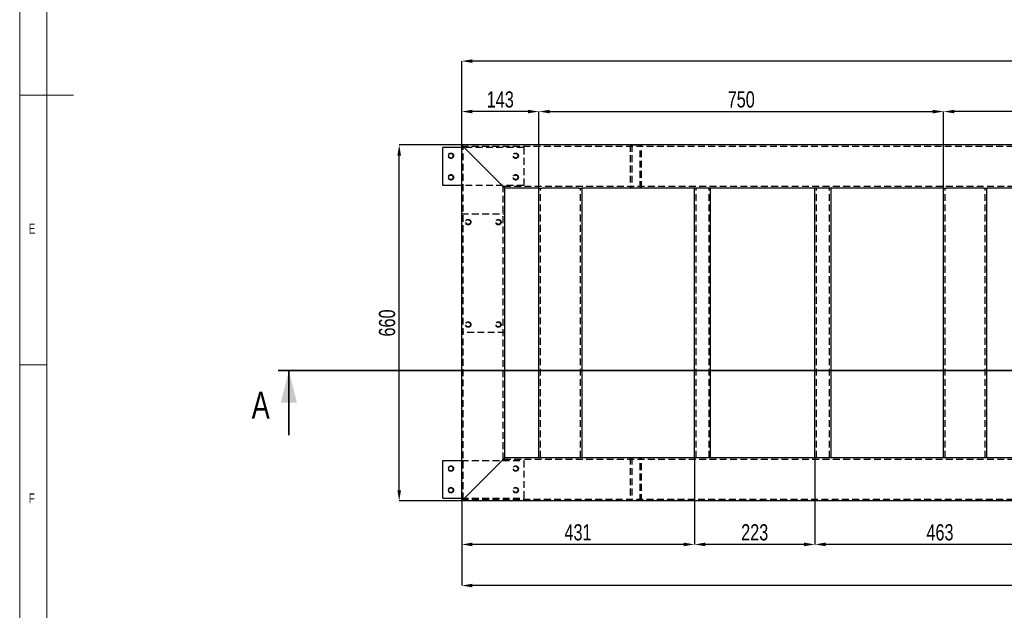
# Model space of a CAD drawing. Header units: millimetres. Extents: x 5 to 589, y 5 to 415.
# Tile 2 of 12: x 5 to 187, y 114 to 224. Entities that reach past the tile are written whole.
import ezdxf

# ---------------------------------------------------------------- set-up
doc = ezdxf.new("R2010")
doc.units = ezdxf.units.MM
doc.header["$PDSIZE"] = -1
doc.linetypes.add('HIDDEN', pattern=[1.905, 1.27, -0.635])
for name, color, linetype in [('COTES', 1, 'Continuous'), ('NOTES', 6, 'Continuous'), ('TRAIT-TIRET', 2, 'HIDDEN')]:
    doc.layers.add(name, color=color, linetype=linetype)
doc.layers.add('TRAIT-FORT', color=4, linetype='Continuous', lineweight=25)
doc.styles.add('SLDTEXTSTYLE0', font='TXT', dxfattribs={"width": 0.75})
doc.dimstyles.new('SLDDIMSTYLE0', dxfattribs={"dimtxt": 3, "dimasz": 2, "dimexe": 0, "dimexo": 0.0625, "dimgap": 0.75, "dimtad": 1, "dimdec": 0, "dimlfac": 10, "dimrnd": 1e-09, "dimzin": 12, "dimdsep": 46, "dimtxsty": 'SLDTEXTSTYLE0', "dimsah": 1, "dimcen": 0.09, "dimadec": 0, "dimazin": 3, "dimtfac": 1, "dimtdec": 0, "dimtofl": 0, "dimtmove": 0, "dimatfit": 3, "dimfxl": 1, "dimfrac": 2, "dimtolj": 1, "dimtzin": 12, "dimarcsym": 0})

# ---------------------------------------------------------------- blocks, each defined once
blk = doc.blocks.new('_D')
at = {"layer": 'COTES', "color": 0, "lineweight": -2, "transparency": 16777216}
for p, q in [((86.83, 200.77), (75.32, 200.77)), ((75.32, 136.77), (75.32, 198.77)), ((86.83, 134.77), (75.32, 134.77))]:
    blk.add_line(p, q, dxfattribs=at)
at = {"layer": 'COTES', "color": 0, "transparency": 16777216}
for points in [[(74.99, 198.77), (75.66, 198.77), (75.32, 200.77)], [(74.99, 136.77), (75.66, 136.77), (75.32, 134.77)]]:
    blk.add_solid(points, dxfattribs=at)
at = {"layer": 'Defpoints', "color": 0, "transparency": 16777216}
for p in [(75.32, 200.77), (86.9, 200.77), (86.9, 134.77)]:
    blk.add_point(p, dxfattribs=at)
at = {"layer": 'COTES', "color": 0, "transparency": 16777216, "insert": (71.57, 167.77), "char_height": 3, "attachment_point": 2, "rotation": 90, "style": 'SLDTEXTSTYLE0'}
blk.add_mtext('\\A1;660', dxfattribs=at)
blk = doc.blocks.new('_D_1')
at = {"layer": 'COTES', "color": 0, "lineweight": -2, "transparency": 16777216}
for p, q in [((86.9, 200.83), (86.9, 216.32)), ((332.2, 216.32), (88.9, 216.32)), ((334.2, 200.83), (334.2, 216.32))]:
    blk.add_line(p, q, dxfattribs=at)
at = {"layer": 'COTES', "color": 0, "transparency": 16777216}
for points in [[(88.9, 216.65), (88.9, 215.98), (86.9, 216.32)], [(332.2, 216.65), (332.2, 215.98), (334.2, 216.32)]]:
    blk.add_solid(points, dxfattribs=at)
at = {"layer": 'Defpoints', "color": 0, "transparency": 16777216}
for p in [(86.9, 216.32), (86.9, 200.77), (334.2, 200.77)]:
    blk.add_point(p, dxfattribs=at)
at = {"layer": 'COTES', "color": 0, "transparency": 16777216, "insert": (210.55, 220.07), "char_height": 3, "attachment_point": 2, "style": 'SLDTEXTSTYLE0'}
blk.add_mtext('\\A1;2473', dxfattribs=at)
blk = doc.blocks.new('_D_2')
at = {"layer": 'COTES', "color": 0, "lineweight": -2, "transparency": 16777216}
for p, q in [((86.9, 200.83), (86.9, 206.96)), ((99.2, 206.96), (88.9, 206.96)), ((101.2, 192.83), (101.2, 206.96))]:
    blk.add_line(p, q, dxfattribs=at)
at = {"layer": 'COTES', "color": 0, "transparency": 16777216}
for points in [[(88.9, 207.29), (88.9, 206.63), (86.9, 206.96)], [(99.2, 207.29), (99.2, 206.63), (101.2, 206.96)]]:
    blk.add_solid(points, dxfattribs=at)
at = {"layer": 'Defpoints', "color": 0, "transparency": 16777216}
for p in [(86.9, 206.96), (86.9, 200.77), (101.2, 192.77)]:
    blk.add_point(p, dxfattribs=at)
at = {"layer": 'COTES', "color": 0, "transparency": 16777216, "insert": (94.05, 210.71), "char_height": 3, "attachment_point": 2, "style": 'SLDTEXTSTYLE0'}
blk.add_mtext('\\A1;143', dxfattribs=at)
blk = doc.blocks.new('_D_3')
at = {"layer": 'COTES', "color": 0, "lineweight": -2, "transparency": 16777216}
for p, q in [((101.2, 192.83), (101.2, 206.96)), ((103.2, 206.96), (174.2, 206.96)), ((176.2, 192.83), (176.2, 206.96))]:
    blk.add_line(p, q, dxfattribs=at)
at = {"layer": 'COTES', "color": 0, "transparency": 16777216}
for points in [[(103.2, 207.29), (103.2, 206.63), (101.2, 206.96)], [(174.2, 207.29), (174.2, 206.63), (176.2, 206.96)]]:
    blk.add_solid(points, dxfattribs=at)
at = {"layer": 'Defpoints', "color": 0, "transparency": 16777216}
for p in [(176.2, 206.96), (101.2, 192.77), (176.2, 192.77)]:
    blk.add_point(p, dxfattribs=at)
at = {"layer": 'COTES', "color": 0, "transparency": 16777216, "insert": (138.7, 210.71), "char_height": 3, "attachment_point": 2, "style": 'SLDTEXTSTYLE0'}
blk.add_mtext('\\A1;750', dxfattribs=at)
blk = doc.blocks.new('_D_4')
at = {"layer": 'COTES', "color": 0, "lineweight": -2, "transparency": 16777216}
for p, q in [((176.2, 192.83), (176.2, 206.96)), ((214.2, 206.96), (178.2, 206.96)), ((216.2, 192.83), (216.2, 206.96))]:
    blk.add_line(p, q, dxfattribs=at)
at = {"layer": 'COTES', "color": 0, "transparency": 16777216}
for points in [[(178.2, 207.29), (178.2, 206.63), (176.2, 206.96)], [(214.2, 207.29), (214.2, 206.63), (216.2, 206.96)]]:
    blk.add_solid(points, dxfattribs=at)
at = {"layer": 'Defpoints', "color": 0, "transparency": 16777216}
for p in [(176.2, 206.96), (176.2, 192.77), (216.2, 192.77)]:
    blk.add_point(p, dxfattribs=at)
at = {"layer": 'COTES', "color": 0, "transparency": 16777216, "insert": (196.2, 210.71), "char_height": 3, "attachment_point": 2, "style": 'SLDTEXTSTYLE0'}
blk.add_mtext('\\A1;400', dxfattribs=at)
blk = doc.blocks.new('_D_8')
at = {"layer": 'COTES', "color": 0, "lineweight": -2, "transparency": 16777216}
for p, q in [((130.03, 142.71), (130.03, 126.71)), ((86.9, 134.71), (86.9, 126.71)), ((128.03, 126.71), (88.9, 126.71))]:
    blk.add_line(p, q, dxfattribs=at)
at = {"layer": 'COTES', "color": 0, "transparency": 16777216}
for points in [[(88.9, 127.05), (88.9, 126.38), (86.9, 126.71)], [(128.03, 127.05), (128.03, 126.38), (130.03, 126.71)]]:
    blk.add_solid(points, dxfattribs=at)
at = {"layer": 'Defpoints', "color": 0, "transparency": 16777216}
for p in [(130.03, 142.77), (86.9, 134.77), (86.9, 126.71)]:
    blk.add_point(p, dxfattribs=at)
at = {"layer": 'COTES', "color": 0, "transparency": 16777216, "insert": (108.46, 130.46), "char_height": 3, "attachment_point": 2, "style": 'SLDTEXTSTYLE0'}
blk.add_mtext('\\A1;431', dxfattribs=at)
blk = doc.blocks.new('_D_9')
at = {"layer": 'COTES', "color": 0, "lineweight": -2, "transparency": 16777216}
for p, q in [((130.03, 142.71), (130.03, 126.71)), ((152.36, 142.71), (152.36, 126.71)), ((150.36, 126.71), (132.03, 126.71))]:
    blk.add_line(p, q, dxfattribs=at)
at = {"layer": 'COTES', "color": 0, "transparency": 16777216}
for points in [[(132.03, 127.05), (132.03, 126.38), (130.03, 126.71)], [(150.36, 127.05), (150.36, 126.38), (152.36, 126.71)]]:
    blk.add_solid(points, dxfattribs=at)
at = {"layer": 'Defpoints', "color": 0, "transparency": 16777216}
for p in [(130.03, 142.77), (152.36, 142.77), (130.03, 126.71)]:
    blk.add_point(p, dxfattribs=at)
at = {"layer": 'COTES', "color": 0, "transparency": 16777216, "insert": (141.2, 130.46), "char_height": 3, "attachment_point": 2, "style": 'SLDTEXTSTYLE0'}
blk.add_mtext('\\A1;223', dxfattribs=at)
blk = doc.blocks.new('_D_10')
at = {"layer": 'COTES', "color": 0, "lineweight": -2, "transparency": 16777216}
for p, q in [((152.36, 142.71), (152.36, 126.71)), ((198.7, 142.71), (198.7, 126.71)), ((196.7, 126.71), (154.36, 126.71))]:
    blk.add_line(p, q, dxfattribs=at)
at = {"layer": 'COTES', "color": 0, "transparency": 16777216}
for points in [[(154.36, 127.05), (154.36, 126.38), (152.36, 126.71)], [(196.7, 127.05), (196.7, 126.38), (198.7, 126.71)]]:
    blk.add_solid(points, dxfattribs=at)
at = {"layer": 'Defpoints', "color": 0, "transparency": 16777216}
for p in [(152.36, 142.77), (198.7, 142.77), (152.36, 126.71)]:
    blk.add_point(p, dxfattribs=at)
at = {"layer": 'COTES', "color": 0, "transparency": 16777216, "insert": (175.53, 130.46), "char_height": 3, "attachment_point": 2, "style": 'SLDTEXTSTYLE0'}
blk.add_mtext('\\A1;463', dxfattribs=at)
blk = doc.blocks.new('_D_12')
at = {"layer": 'COTES', "color": 0, "lineweight": -2, "transparency": 16777216}
for p, q in [((309.9, 143.21), (309.9, 119.09)), ((86.9, 134.71), (86.9, 119.09)), ((307.9, 119.09), (88.9, 119.09))]:
    blk.add_line(p, q, dxfattribs=at)
at = {"layer": 'COTES', "color": 0, "transparency": 16777216}
for points in [[(88.9, 119.42), (88.9, 118.75), (86.9, 119.09)], [(307.9, 119.42), (307.9, 118.75), (309.9, 119.09)]]:
    blk.add_solid(points, dxfattribs=at)
at = {"layer": 'Defpoints', "color": 0, "transparency": 16777216}
for p in [(309.9, 143.27), (86.9, 134.77), (86.9, 119.09)]:
    blk.add_point(p, dxfattribs=at)
at = {"layer": 'COTES', "color": 0, "transparency": 16777216, "insert": (198.4, 122.84), "char_height": 3, "attachment_point": 2, "style": 'SLDTEXTSTYLE0'}
blk.add_mtext('\\A1;2230', dxfattribs=at)

msp = doc.modelspace()

# ---------------------------------------------------------------- linework, layer by layer
at = {"lineweight": 18}
for p, q in [((5, 415), (5, 5)), ((10, 410), (10, 10)), ((5, 210), (15, 210)), ((10, 160), (5, 160))]:
    msp.add_line(p, q, dxfattribs=at)
at = {"lineweight": 35}
for p, q in [((368.21, 158.97), (52.88, 158.97)), ((54.88, 146.97), (54.88, 158.97))]:
    msp.add_line(p, q, dxfattribs=at)
msp.add_solid([(54.88, 158.97), (53.38, 152.97), (56.38, 152.97)], dxfattribs=at)
at = {"layer": 'TRAIT-FORT', "lineweight": 25}
for p, q in [((86.9, 200.77), (87.5, 200.17)), ((334.2, 200.77), (86.9, 200.77)), ((86.9, 134.77), (86.9, 200.77)), ((83.4, 193.27), (83.4, 200.27)), ((86.9, 200.27), (83.4, 200.27)), ((87.5, 200.17), (94.3, 193.37)), ((86.9, 193.27), (83.4, 193.27)), ((94.3, 193.37), (94.9, 192.77)), ((101.2, 192.77), (94.9, 192.77)), ((94.9, 142.77), (94.9, 192.77)), ((101.2, 142.77), (101.2, 192.77)), ((101.2, 192.77), (101.8, 192.77)), ((108.6, 192.77), (101.8, 192.77)), ((108.6, 192.77), (109.2, 192.77)), ((130.03, 192.77), (109.2, 192.77)), ((109.2, 142.77), (109.2, 192.77)), ((130.03, 142.77), (130.03, 192.77)), ((130.63, 192.77), (130.03, 192.77)), ((132.43, 192.77), (130.63, 192.77)), ((133.03, 192.77), (132.43, 192.77)), ((152.36, 192.77), (133.03, 192.77)), ((133.03, 142.77), (133.03, 192.77)), ((152.36, 142.77), (152.36, 192.77)), ((152.96, 192.77), (152.36, 192.77)), ((154.76, 192.77), (152.96, 192.77)), ((155.36, 192.77), (154.76, 192.77)), ((176.2, 192.77), (155.36, 192.77)), ((155.36, 142.77), (155.36, 192.77)), ((176.2, 142.77), (176.2, 192.77)), ((176.2, 192.77), (176.8, 192.77)), ((183.6, 192.77), (176.8, 192.77)), ((183.6, 192.77), (184.2, 192.77)), ((198.7, 192.77), (184.2, 192.77)), ((184.2, 142.77), (184.2, 192.77)), ((94.3, 142.17), (94.9, 142.77)), ((94.3, 142.17), (94.9, 142.77)), ((101.2, 142.77), (94.9, 142.77)), ((101.8, 142.77), (101.2, 142.77)), ((108.6, 142.77), (101.8, 142.77)), ((109.2, 142.77), (108.6, 142.77)), ((130.03, 142.77), (109.2, 142.77)), ((130.63, 142.77), (130.03, 142.77)), ((132.43, 142.77), (130.63, 142.77)), ((133.03, 142.77), (132.43, 142.77)), ((152.36, 142.77), (133.03, 142.77)), ((152.96, 142.77), (152.36, 142.77)), ((154.76, 142.77), (152.96, 142.77)), ((155.36, 142.77), (154.76, 142.77)), ((176.2, 142.77), (155.36, 142.77)), ((176.8, 142.77), (176.2, 142.77)), ((183.6, 142.77), (176.8, 142.77)), ((184.2, 142.77), (183.6, 142.77)), ((198.7, 142.77), (184.2, 142.77)), ((83.4, 135.27), (83.4, 142.27)), ((83.4, 142.27), (86.9, 142.27)), ((87.5, 135.37), (94.3, 142.17)), ((83.4, 135.27), (86.9, 135.27)), ((86.9, 134.77), (87.5, 135.37)), ((86.9, 134.77), (87.5, 135.37)), ((334.2, 134.77), (86.9, 134.77))]:
    msp.add_line(p, q, dxfattribs=at)
for centre in [(84.9, 198.77), (84.9, 194.77), (84.9, 140.77), (84.9, 136.77)]:
    msp.add_circle(centre, 0.425, dxfattribs=at)
at = {"layer": 'TRAIT-TIRET'}
for p, q in [((118.15, 200.77), (120.25, 200.77)), ((118.15, 200.77), (118.15, 192.77)), ((118.15, 200.77), (118.15, 200.47)), ((118.45, 200.77), (118.45, 192.77)), ((119.95, 192.77), (119.95, 200.77)), ((120.25, 192.77), (120.25, 200.77)), ((120.25, 200.47), (120.25, 200.77)), ((98.4, 200.27), (86.9, 200.27)), ((333.9, 200.47), (87.2, 200.47)), ((87.2, 135.07), (87.2, 200.47)), ((98.4, 200.27), (98.4, 193.27)), ((98.4, 193.27), (86.9, 193.27)), ((326.5, 193.07), (94.6, 193.07)), ((94.6, 142.47), (94.6, 193.07)), ((101.5, 142.77), (101.5, 192.77)), ((108.9, 142.77), (108.9, 192.77)), ((118.15, 193.07), (118.15, 192.77)), ((120.25, 192.77), (120.25, 193.07)), ((130.33, 142.77), (130.33, 192.77)), ((132.73, 142.77), (132.73, 192.77)), ((152.66, 142.77), (152.66, 192.77)), ((155.06, 142.77), (155.06, 192.77)), ((176.5, 142.77), (176.5, 192.77)), ((183.9, 142.77), (183.9, 192.77)), ((86.9, 187.97), (94.9, 187.97)), ((94.9, 165.97), (86.9, 165.97)), ((326.5, 142.47), (94.6, 142.47)), ((118.15, 142.77), (118.15, 134.77)), ((118.15, 142.77), (118.15, 142.47)), ((118.45, 142.77), (118.45, 134.77)), ((119.95, 134.77), (119.95, 142.77)), ((120.25, 134.77), (120.25, 142.77)), ((120.25, 142.47), (120.25, 142.77)), ((86.9, 142.27), (98.4, 142.27)), ((98.4, 142.27), (98.4, 135.27)), ((86.9, 135.27), (98.4, 135.27)), ((333.9, 135.07), (87.2, 135.07)), ((118.15, 135.07), (118.15, 134.77)), ((120.25, 134.77), (120.25, 135.07)), ((119.2, 134.77), (118.15, 134.77)), ((120.25, 134.77), (119.2, 134.77))]:
    msp.add_line(p, q, dxfattribs=at)
for centre, radius in [((84.9, 198.77), 0.503), ((96.9, 198.77), 0.503), ((96.9, 198.77), 0.425), ((84.9, 194.77), 0.503), ((96.9, 194.77), 0.503), ((96.9, 194.77), 0.425), ((88.1, 186.47), 0.503), ((88.1, 186.47), 0.425), ((93.7, 186.47), 0.503), ((93.7, 186.47), 0.425), ((88.1, 167.47), 0.503), ((88.1, 167.47), 0.425), ((93.7, 167.47), 0.503), ((93.7, 167.47), 0.425), ((84.9, 140.77), 0.503), ((96.9, 140.77), 0.503), ((96.9, 140.77), 0.425), ((84.9, 136.77), 0.503), ((96.9, 136.77), 0.503), ((96.9, 136.77), 0.425)]:
    msp.add_circle(centre, radius, dxfattribs=at)

# ---------------------------------------------------------------- texts
at = {"insert": (47.99, 155.04), "char_height": 5, "attachment_point": 1, "style": 'SLDTEXTSTYLE0'}
msp.add_mtext('A', dxfattribs=at)
at = {"layer": 'NOTES', "char_height": 1.85, "attachment_point": 1, "style": 'SLDTEXTSTYLE0'}
for s, insert in [('E', (6.67, 186.17)), ('F', (6.67, 136.17))]:
    msp.add_mtext(s, dxfattribs=dict(at, insert=insert))

# ---------------------------------------------------------------- dimensions: what is measured, and where the dimension line sits
at = {"layer": 'COTES'}
for base, p1, angle, picture, middle in [((86.9, 216.32), (334.2, 200.77), 0, '_D_1', (210.55, 216.32)), ((75.32, 200.77), (86.9, 134.77), 90, '_D', (75.32, 167.77))]:
    dim = msp.add_linear_dim(base=base, p1=p1, p2=(86.9, 200.77), angle=angle, dimstyle='SLDDIMSTYLE0', dxfattribs=at)
    dim.commit()
    dim.dimension.update_dxf_attribs({"geometry": picture, "text_midpoint": middle, "dimtype": 160})
for base, p1, p2, picture, middle in [((86.9, 206.96), (101.2, 192.77), (86.9, 200.77), '_D_2', (94.05, 206.96)), ((176.2, 206.96), (101.2, 192.77), (176.2, 192.77), '_D_3', (138.7, 206.96)), ((176.2, 206.96), (216.2, 192.77), (176.2, 192.77), '_D_4', (196.2, 206.96)), ((86.9, 119.09), (309.9, 143.27), (86.9, 134.77), '_D_12', (198.4, 119.09)), ((86.9, 126.71), (130.03, 142.77), (86.9, 134.77), '_D_8', (108.46, 126.71)), ((130.03, 126.71), (152.36, 142.77), (130.03, 142.77), '_D_9', (141.2, 126.71)), ((152.36, 126.71), (198.7, 142.77), (152.36, 142.77), '_D_10', (175.53, 126.71))]:
    dim = msp.add_linear_dim(base=base, p1=p1, p2=p2, dimstyle='SLDDIMSTYLE0', dxfattribs=at)
    dim.commit()
    dim.dimension.update_dxf_attribs({"geometry": picture, "text_midpoint": middle, "dimtype": 160})

doc.saveas('drawing.dxf')
